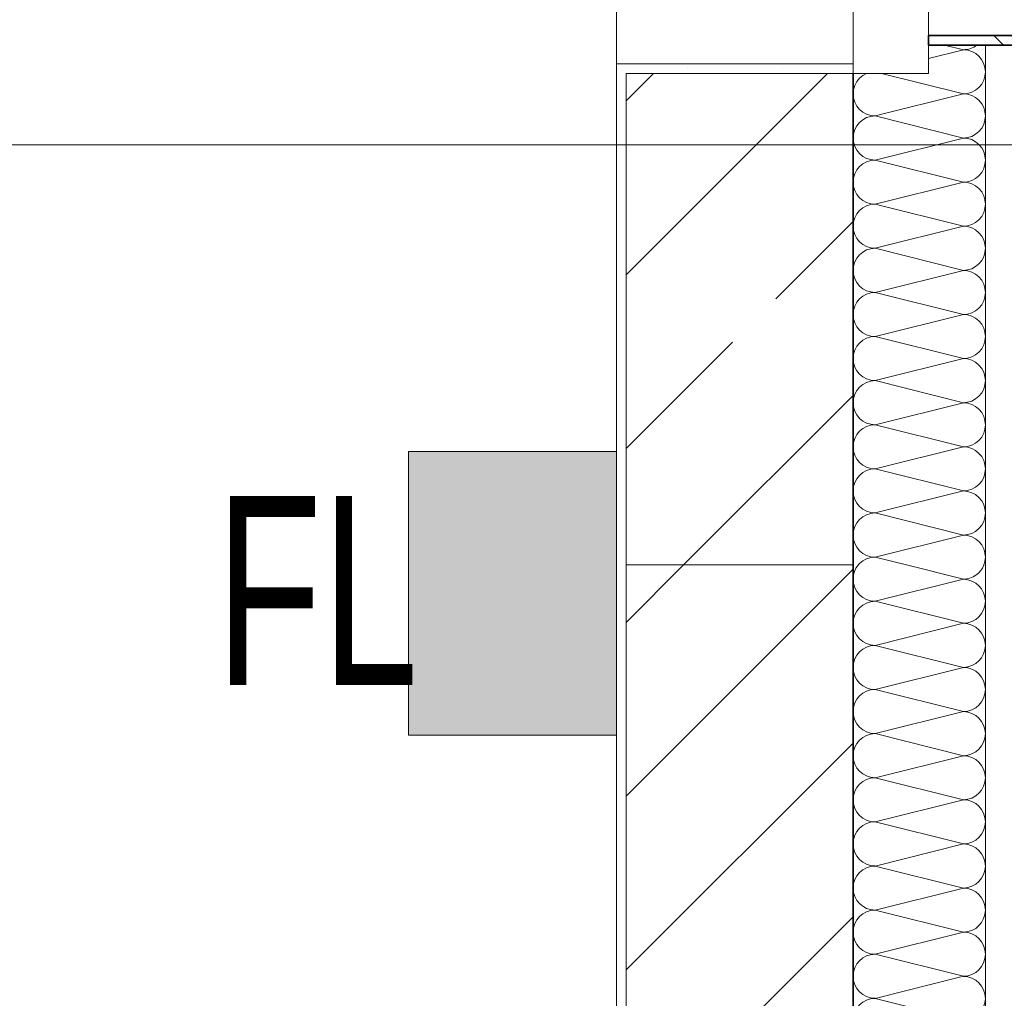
# Model space of a CAD drawing. Header units: metres. Extents: x -177922 to 5550634, y -507967 to 368279.
# Tile 99 of 125: x 3709437 to 3710478, y -49222 to -48187. Entities that reach past the tile are written whole.
import ezdxf

# ---------------------------------------------------------------- set-up
doc = ezdxf.new("R2010")
doc.units = ezdxf.units.M
doc.header["$LTSCALE"] = 0.05
doc.linetypes.add('Strichpunktlinie', pattern=[13405.555248, 7055.555344, -3527.777672, 0, -2822.222233])
for name, color, linetype in [('A_1_Bauteilschraffuren', 7, 'Continuous'), ('A_1_Feuerlöscher', 7, 'Continuous'), ('A_1_Raumstempel_Linien_Text.1_100', 7, 'Continuous'), ('A_1_Schraffuren', 7, 'Continuous'), ('A_1_Stützen', 7, 'Continuous'), ('A_1_Türen', 7, 'Continuous'), ('A_1_Wände_Außen', 7, 'Continuous'), ('A_2_Fenster_Türen.Ergänzung', 7, 'Continuous'), ('A_4_Etiketten_allgemein_100_50', 7, 'Continuous'), ('A_4_Umgrenzung_Raumlegende', 7, 'Continuous')]:
    doc.layers.add(name, color=color, linetype=linetype)
doc.styles.add('ERSTELLTER_STIL_7', font='txt', dxfattribs={"width": 0.8})
pattern_1 = [(0, (3733493.5, -38278.93), (0, 173.2051), [0, -100]), (0, (3733543.5, -38192.32), (0, 173.2051), [0, -100])]

# ---------------------------------------------------------------- blocks, each defined once
blk = doc.blocks.new('*X119', base_point=(3733493.5, -38278.9))
at = {"layer": 'A_1_Bauteilschraffuren', "color": 253, "linetype": 'Continuous', "lineweight": 13}
for q in [(3710415.2, -48213.9), (3710398.5, -48228.1)]:
    blk.add_line((3710435.2, -48218.9), q, dxfattribs=at)
for centre, start, end in [((3710435.2, -48195.6), 270, 308.2132), ((3710435.2, -48242.3), 0, 90), ((3710435.2, -48242.3), 355.904, 0)]:
    blk.add_arc(centre, 23.3, start, end, dxfattribs=at)
blk = doc.blocks.new('*X129', base_point=(3733493.5, -38278.9))
at = {"layer": 'A_1_Bauteilschraffuren', "color": 253, "linetype": 'Continuous', "lineweight": 13}
for p, q in [((3710435.2, -48778.9), (3710375.2, -48763.9)), ((3710435.2, -48778.9), (3710341.8, -48802.3)), ((3710435.2, -48825.6), (3710341.8, -48802.3)), ((3710435.2, -48825.6), (3710341.8, -48848.9)), ((3710435.2, -48872.3), (3710341.8, -48848.9)), ((3710435.2, -48872.3), (3710341.8, -48895.6)), ((3710435.2, -48918.9), (3710341.8, -48895.6)), ((3710435.2, -48918.9), (3710341.8, -48942.3)), ((3710435.2, -48965.6), (3710341.8, -48942.3)), ((3710435.2, -48965.6), (3710341.8, -48988.9)), ((3710435.2, -49012.3), (3710341.8, -48988.9)), ((3710435.2, -49012.3), (3710341.8, -49035.6)), ((3710435.2, -49058.9), (3710341.8, -49035.6)), ((3710435.2, -49058.9), (3710341.8, -49082.3)), ((3710435.2, -49105.6), (3710341.8, -49082.3)), ((3710435.2, -49105.6), (3710341.8, -49128.9)), ((3710435.2, -49152.3), (3710341.8, -49128.9)), ((3710435.2, -49152.3), (3710341.8, -49175.6)), ((3710435.2, -49198.9), (3710341.8, -49175.6)), ((3710435.2, -49198.9), (3710341.8, -49222.3)), ((3710435.2, -49245.6), (3710341.8, -49222.3))]:
    blk.add_line(p, q, dxfattribs=at)
for centre, start, end in [((3710341.8, -48778.9), 139.9948, 180), ((3710435.2, -48755.6), 270, 339.0752), ((3710341.8, -48778.9), 180, 270), ((3710435.2, -48802.3), 0, 90), ((3710341.8, -48825.6), 90, 180), ((3710435.2, -48802.3), 270, 0), ((3710341.8, -48825.6), 180, 270), ((3710435.2, -48848.9), 0, 90), ((3710341.8, -48872.3), 90, 180), ((3710435.2, -48848.9), 270, 0), ((3710341.8, -48872.3), 180, 270), ((3710435.2, -48895.6), 0, 90), ((3710341.8, -48918.9), 90, 180), ((3710435.2, -48895.6), 270, 0), ((3710341.8, -48918.9), 180, 270), ((3710435.2, -48942.3), 0, 90), ((3710341.8, -48965.6), 90, 180), ((3710435.2, -48942.3), 270, 0), ((3710341.8, -48965.6), 180, 270), ((3710435.2, -48988.9), 0, 90), ((3710341.8, -49012.3), 90, 180), ((3710435.2, -48988.9), 270, 0), ((3710341.8, -49012.3), 180, 270), ((3710435.2, -49035.6), 0, 90), ((3710341.8, -49058.9), 90, 180), ((3710435.2, -49035.6), 270, 0), ((3710341.8, -49058.9), 180, 270), ((3710435.2, -49082.3), 0, 90), ((3710341.8, -49105.6), 90, 180), ((3710435.2, -49082.3), 270, 0), ((3710341.8, -49105.6), 180, 270), ((3710435.2, -49128.9), 0, 90), ((3710341.8, -49152.3), 90, 180), ((3710435.2, -49128.9), 270, 0), ((3710341.8, -49152.3), 180, 270), ((3710435.2, -49175.6), 0, 90), ((3710341.8, -49198.9), 90, 180), ((3710435.2, -49175.6), 270, 0), ((3710341.8, -49198.9), 180, 270), ((3710435.2, -49222.3), 0, 90), ((3710341.8, -49245.6), 90, 180), ((3710435.2, -49222.3), 270, 0)]:
    blk.add_arc(centre, 23.3, start, end, dxfattribs=at)
blk = doc.blocks.new('*X130', base_point=(3733493.5, -38278.9))
at = {"layer": 'A_1_Bauteilschraffuren', "color": 253, "linetype": 'Continuous', "lineweight": 13}
for p, q in [((3710332.9, -48244), (3710328.9, -48246.2)), ((3710333.3, -48243.9), (3710332.9, -48244)), ((3710435.2, -48265.6), (3710348.5, -48243.9)), ((3710458, -48246.8), (3710458.3, -48243.9)), ((3710322.4, -48252.6), (3710320.3, -48256.7)), ((3710325.3, -48249.1), (3710322.4, -48252.6)), ((3710328.9, -48246.2), (3710325.3, -48249.1)), ((3710451.7, -48258.8), (3710454.6, -48255.2)), ((3710454.6, -48255.2), (3710456.7, -48251.2)), ((3710456.7, -48251.2), (3710458, -48246.8)), ((3710318.9, -48261), (3710318.5, -48265.6)), ((3710318.5, -48265.6), (3710318.9, -48270.1)), ((3710320.3, -48256.7), (3710318.9, -48261)), ((3710435.2, -48265.6), (3710341.8, -48288.9)), ((3710435.2, -48265.6), (3710439.7, -48265.1)), ((3710439.7, -48266), (3710435.2, -48265.6)), ((3710439.7, -48265.1), (3710444.1, -48263.8)), ((3710444.1, -48267.4), (3710439.7, -48266)), ((3710444.1, -48263.8), (3710448.1, -48261.7)), ((3710448.1, -48261.7), (3710451.7, -48258.8)), ((3710318.9, -48270.1), (3710320.3, -48274.5)), ((3710320.3, -48274.5), (3710322.4, -48278.6)), ((3710448.1, -48269.5), (3710444.1, -48267.4)), ((3710451.7, -48272.4), (3710448.1, -48269.5)), ((3710454.6, -48276), (3710451.7, -48272.4)), ((3710456.7, -48280), (3710454.6, -48276)), ((3710322.4, -48278.6), (3710325.3, -48282.1)), ((3710325.3, -48282.1), (3710328.9, -48285)), ((3710328.9, -48285), (3710332.9, -48287.1)), ((3710332.9, -48287.1), (3710337.3, -48288.5)), ((3710458, -48284.4), (3710456.7, -48280)), ((3710458.5, -48288.9), (3710458, -48284.4)), ((3710325.3, -48295.8), (3710322.4, -48299.3)), ((3710328.9, -48292.9), (3710325.3, -48295.8)), ((3710332.9, -48290.7), (3710328.9, -48292.9)), ((3710337.3, -48289.4), (3710332.9, -48290.7)), ((3710337.3, -48288.5), (3710341.8, -48288.9)), ((3710341.8, -48288.9), (3710337.3, -48289.4)), ((3710435.2, -48312.3), (3710341.8, -48288.9)), ((3710454.6, -48301.9), (3710456.7, -48297.9)), ((3710456.7, -48297.9), (3710458, -48293.5)), ((3710458, -48293.5), (3710458.5, -48288.9)), ((3710318.9, -48307.7), (3710318.5, -48312.3)), ((3710320.3, -48303.3), (3710318.9, -48307.7)), ((3710322.4, -48299.3), (3710320.3, -48303.3)), ((3710444.1, -48310.5), (3710448.1, -48308.3)), ((3710448.1, -48308.3), (3710451.7, -48305.4)), ((3710451.7, -48305.4), (3710454.6, -48301.9)), ((3710318.5, -48312.3), (3710318.9, -48316.8)), ((3710318.9, -48316.8), (3710320.3, -48321.2)), ((3710435.2, -48312.3), (3710341.8, -48335.6)), ((3710435.2, -48312.3), (3710439.7, -48311.8)), ((3710439.7, -48312.7), (3710435.2, -48312.3)), ((3710439.7, -48311.8), (3710444.1, -48310.5)), ((3710444.1, -48314), (3710439.7, -48312.7)), ((3710448.1, -48316.2), (3710444.1, -48314)), ((3710451.7, -48319.1), (3710448.1, -48316.2)), ((3710320.3, -48321.2), (3710322.4, -48325.2)), ((3710322.4, -48325.2), (3710325.3, -48328.8)), ((3710325.3, -48328.8), (3710328.9, -48331.7)), ((3710454.6, -48322.6), (3710451.7, -48319.1)), ((3710456.7, -48326.7), (3710454.6, -48322.6)), ((3710458, -48331), (3710456.7, -48326.7)), ((3710328.9, -48339.5), (3710325.3, -48342.4)), ((3710328.9, -48331.7), (3710332.9, -48333.8)), ((3710332.9, -48337.4), (3710328.9, -48339.5)), ((3710332.9, -48333.8), (3710337.3, -48335.1)), ((3710337.3, -48336), (3710332.9, -48337.4)), ((3710337.3, -48335.1), (3710341.8, -48335.6)), ((3710341.8, -48335.6), (3710337.3, -48336)), ((3710435.2, -48358.9), (3710341.8, -48335.6)), ((3710458.5, -48335.6), (3710458, -48331)), ((3710458, -48340.1), (3710458.5, -48335.6)), ((3710322.4, -48346), (3710320.3, -48350)), ((3710325.3, -48342.4), (3710322.4, -48346)), ((3710451.7, -48352.1), (3710454.6, -48348.6)), ((3710454.6, -48348.6), (3710456.7, -48344.5)), ((3710456.7, -48344.5), (3710458, -48340.1)), ((3710318.9, -48354.4), (3710318.5, -48358.9)), ((3710318.5, -48358.9), (3710318.9, -48363.5)), ((3710320.3, -48350), (3710318.9, -48354.4)), ((3710435.2, -48358.9), (3710341.8, -48382.3)), ((3710435.2, -48358.9), (3710439.7, -48358.5)), ((3710439.7, -48359.4), (3710435.2, -48358.9)), ((3710439.7, -48358.5), (3710444.1, -48357.1)), ((3710444.1, -48360.7), (3710439.7, -48359.4)), ((3710444.1, -48357.1), (3710448.1, -48355)), ((3710448.1, -48355), (3710451.7, -48352.1)), ((3710318.9, -48363.5), (3710320.3, -48367.9)), ((3710320.3, -48367.9), (3710322.4, -48371.9)), ((3710448.1, -48362.9), (3710444.1, -48360.7)), ((3710451.7, -48365.8), (3710448.1, -48362.9)), ((3710454.6, -48369.3), (3710451.7, -48365.8)), ((3710456.7, -48373.3), (3710454.6, -48369.3)), ((3710322.4, -48371.9), (3710325.3, -48375.4)), ((3710325.3, -48375.4), (3710328.9, -48378.3)), ((3710328.9, -48378.3), (3710332.9, -48380.5)), ((3710332.9, -48380.5), (3710337.3, -48381.8)), ((3710458, -48377.7), (3710456.7, -48373.3)), ((3710458.5, -48382.3), (3710458, -48377.7)), ((3710325.3, -48389.1), (3710322.4, -48392.6)), ((3710328.9, -48386.2), (3710325.3, -48389.1)), ((3710332.9, -48384), (3710328.9, -48386.2)), ((3710337.3, -48382.7), (3710332.9, -48384)), ((3710337.3, -48381.8), (3710341.8, -48382.3)), ((3710341.8, -48382.3), (3710337.3, -48382.7)), ((3710435.2, -48405.6), (3710341.8, -48382.3)), ((3710454.6, -48395.2), (3710456.7, -48391.2)), ((3710456.7, -48391.2), (3710458, -48386.8)), ((3710458, -48386.8), (3710458.5, -48382.3)), ((3710318.9, -48401), (3710318.5, -48405.6)), ((3710320.3, -48396.7), (3710318.9, -48401)), ((3710322.4, -48392.6), (3710320.3, -48396.7)), ((3710444.1, -48403.8), (3710448.1, -48401.7)), ((3710448.1, -48401.7), (3710451.7, -48398.8)), ((3710451.7, -48398.8), (3710454.6, -48395.2)), ((3710318.5, -48405.6), (3710318.9, -48410.1)), ((3710318.9, -48410.1), (3710320.3, -48414.5)), ((3710435.2, -48405.6), (3710341.8, -48428.9)), ((3710435.2, -48405.6), (3710439.7, -48405.1)), ((3710439.7, -48406), (3710435.2, -48405.6)), ((3710439.7, -48405.1), (3710444.1, -48403.8)), ((3710444.1, -48407.4), (3710439.7, -48406)), ((3710448.1, -48409.5), (3710444.1, -48407.4)), ((3710451.7, -48412.4), (3710448.1, -48409.5)), ((3710454.6, -48416), (3710451.7, -48412.4)), ((3710320.3, -48414.5), (3710322.4, -48418.6)), ((3710322.4, -48418.6), (3710325.3, -48422.1)), ((3710325.3, -48422.1), (3710328.9, -48425)), ((3710456.7, -48420), (3710454.6, -48416)), ((3710458, -48424.4), (3710456.7, -48420)), ((3710328.9, -48432.9), (3710325.3, -48435.8)), ((3710328.9, -48425), (3710332.9, -48427.1)), ((3710332.9, -48430.7), (3710328.9, -48432.9)), ((3710332.9, -48427.1), (3710337.3, -48428.5)), ((3710337.3, -48429.4), (3710332.9, -48430.7)), ((3710337.3, -48428.5), (3710341.8, -48428.9)), ((3710341.8, -48428.9), (3710337.3, -48429.4)), ((3710435.2, -48452.3), (3710341.8, -48428.9)), ((3710458.5, -48428.9), (3710458, -48424.4)), ((3710458, -48433.5), (3710458.5, -48428.9)), ((3710320.3, -48443.3), (3710318.9, -48447.7)), ((3710322.4, -48439.3), (3710320.3, -48443.3)), ((3710325.3, -48435.8), (3710322.4, -48439.3)), ((3710451.7, -48445.4), (3710454.6, -48441.9)), ((3710454.6, -48441.9), (3710456.7, -48437.9)), ((3710456.7, -48437.9), (3710458, -48433.5)), ((3710318.9, -48447.7), (3710318.5, -48452.3)), ((3710318.5, -48452.3), (3710318.9, -48456.8)), ((3710435.2, -48452.3), (3710341.8, -48475.6)), ((3710435.2, -48452.3), (3710439.7, -48451.8)), ((3710439.7, -48452.7), (3710435.2, -48452.3)), ((3710439.7, -48451.8), (3710444.1, -48450.5)), ((3710444.1, -48454), (3710439.7, -48452.7)), ((3710444.1, -48450.5), (3710448.1, -48448.3)), ((3710448.1, -48456.2), (3710444.1, -48454)), ((3710448.1, -48448.3), (3710451.7, -48445.4)), ((3710318.9, -48456.8), (3710320.3, -48461.2)), ((3710320.3, -48461.2), (3710322.4, -48465.2)), ((3710451.7, -48459.1), (3710448.1, -48456.2)), ((3710454.6, -48462.6), (3710451.7, -48459.1)), ((3710456.7, -48466.7), (3710454.6, -48462.6)), ((3710322.4, -48465.2), (3710325.3, -48468.8)), ((3710325.3, -48468.8), (3710328.9, -48471.7)), ((3710328.9, -48471.7), (3710332.9, -48473.8)), ((3710332.9, -48473.8), (3710337.3, -48475.1)), ((3710458, -48471), (3710456.7, -48466.7)), ((3710458.5, -48475.6), (3710458, -48471)), ((3710325.3, -48482.4), (3710322.4, -48486)), ((3710328.9, -48479.5), (3710325.3, -48482.4)), ((3710332.9, -48477.4), (3710328.9, -48479.5)), ((3710337.3, -48476), (3710332.9, -48477.4)), ((3710337.3, -48475.1), (3710341.8, -48475.6)), ((3710341.8, -48475.6), (3710337.3, -48476)), ((3710435.2, -48498.9), (3710341.8, -48475.6)), ((3710454.6, -48488.6), (3710456.7, -48484.5)), ((3710456.7, -48484.5), (3710458, -48480.1)), ((3710458, -48480.1), (3710458.5, -48475.6)), ((3710318.9, -48494.4), (3710318.5, -48498.9)), ((3710320.3, -48490), (3710318.9, -48494.4)), ((3710322.4, -48486), (3710320.3, -48490)), ((3710444.1, -48497.1), (3710448.1, -48495)), ((3710448.1, -48495), (3710451.7, -48492.1)), ((3710451.7, -48492.1), (3710454.6, -48488.6)), ((3710318.5, -48498.9), (3710318.9, -48503.5)), ((3710318.9, -48503.5), (3710320.3, -48507.9)), ((3710435.2, -48498.9), (3710341.8, -48522.3)), ((3710435.2, -48498.9), (3710439.7, -48498.5)), ((3710439.7, -48499.4), (3710435.2, -48498.9)), ((3710439.7, -48498.5), (3710444.1, -48497.1)), ((3710444.1, -48500.7), (3710439.7, -48499.4)), ((3710448.1, -48502.9), (3710444.1, -48500.7)), ((3710451.7, -48505.8), (3710448.1, -48502.9)), ((3710454.6, -48509.3), (3710451.7, -48505.8)), ((3710320.3, -48507.9), (3710322.4, -48511.9)), ((3710322.4, -48511.9), (3710325.3, -48515.4)), ((3710325.3, -48515.4), (3710328.9, -48518.3)), ((3710456.7, -48513.3), (3710454.6, -48509.3)), ((3710458, -48517.7), (3710456.7, -48513.3)), ((3710328.9, -48526.2), (3710325.3, -48529.1)), ((3710328.9, -48518.3), (3710332.9, -48520.5)), ((3710332.9, -48524), (3710328.9, -48526.2)), ((3710332.9, -48520.5), (3710337.3, -48521.8)), ((3710337.3, -48522.7), (3710332.9, -48524)), ((3710337.3, -48521.8), (3710341.8, -48522.3)), ((3710341.8, -48522.3), (3710337.3, -48522.7)), ((3710435.2, -48545.6), (3710341.8, -48522.3)), ((3710456.7, -48531.2), (3710458, -48526.8)), ((3710458.5, -48522.3), (3710458, -48517.7)), ((3710458, -48526.8), (3710458.5, -48522.3)), ((3710320.3, -48536.7), (3710318.9, -48541)), ((3710322.4, -48532.6), (3710320.3, -48536.7)), ((3710325.3, -48529.1), (3710322.4, -48532.6)), ((3710451.7, -48538.8), (3710454.6, -48535.2)), ((3710454.6, -48535.2), (3710456.7, -48531.2)), ((3710318.9, -48541), (3710318.5, -48545.6)), ((3710318.5, -48545.6), (3710318.9, -48550.1)), ((3710435.2, -48545.6), (3710341.8, -48568.9)), ((3710435.2, -48545.6), (3710439.7, -48545.1)), ((3710439.7, -48546), (3710435.2, -48545.6)), ((3710439.7, -48545.1), (3710444.1, -48543.8)), ((3710444.1, -48547.4), (3710439.7, -48546)), ((3710444.1, -48543.8), (3710448.1, -48541.7)), ((3710448.1, -48549.5), (3710444.1, -48547.4)), ((3710448.1, -48541.7), (3710451.7, -48538.8)), ((3710318.9, -48550.1), (3710320.3, -48554.5)), ((3710320.3, -48554.5), (3710322.4, -48558.6)), ((3710451.7, -48552.4), (3710448.1, -48549.5)), ((3710454.6, -48556), (3710451.7, -48552.4)), ((3710456.7, -48560), (3710454.6, -48556)), ((3710322.4, -48558.6), (3710325.3, -48562.1)), ((3710325.3, -48562.1), (3710328.9, -48565)), ((3710328.9, -48565), (3710332.9, -48567.1)), ((3710332.9, -48567.1), (3710337.3, -48568.5)), ((3710337.3, -48568.5), (3710341.8, -48568.9)), ((3710458, -48564.4), (3710456.7, -48560)), ((3710458.5, -48568.9), (3710458, -48564.4)), ((3710325.3, -48575.8), (3710322.4, -48579.3)), ((3710328.9, -48572.9), (3710325.3, -48575.8)), ((3710332.9, -48570.7), (3710328.9, -48572.9)), ((3710337.3, -48569.4), (3710332.9, -48570.7)), ((3710341.8, -48568.9), (3710337.3, -48569.4)), ((3710435.2, -48592.3), (3710341.8, -48568.9)), ((3710454.6, -48581.9), (3710456.7, -48577.9)), ((3710456.7, -48577.9), (3710458, -48573.5)), ((3710458, -48573.5), (3710458.5, -48568.9)), ((3710318.9, -48587.7), (3710318.5, -48592.3)), ((3710320.3, -48583.3), (3710318.9, -48587.7)), ((3710322.4, -48579.3), (3710320.3, -48583.3)), ((3710444.1, -48590.5), (3710448.1, -48588.3)), ((3710448.1, -48588.3), (3710451.7, -48585.4)), ((3710451.7, -48585.4), (3710454.6, -48581.9)), ((3710318.5, -48592.3), (3710318.9, -48596.8)), ((3710318.9, -48596.8), (3710320.3, -48601.2)), ((3710435.2, -48592.3), (3710341.8, -48615.6)), ((3710435.2, -48592.3), (3710439.7, -48591.8)), ((3710439.7, -48592.7), (3710435.2, -48592.3)), ((3710439.7, -48591.8), (3710444.1, -48590.5)), ((3710444.1, -48594), (3710439.7, -48592.7)), ((3710448.1, -48596.2), (3710444.1, -48594)), ((3710451.7, -48599.1), (3710448.1, -48596.2)), ((3710454.6, -48602.6), (3710451.7, -48599.1)), ((3710320.3, -48601.2), (3710322.4, -48605.2)), ((3710322.4, -48605.2), (3710325.3, -48608.8)), ((3710325.3, -48608.8), (3710328.9, -48611.7)), ((3710456.7, -48606.7), (3710454.6, -48602.6)), ((3710458, -48611), (3710456.7, -48606.7)), ((3710328.9, -48619.5), (3710325.3, -48622.4)), ((3710328.9, -48611.7), (3710332.9, -48613.8)), ((3710332.9, -48617.4), (3710328.9, -48619.5)), ((3710332.9, -48613.8), (3710337.3, -48615.1)), ((3710337.3, -48616), (3710332.9, -48617.4)), ((3710337.3, -48615.1), (3710341.8, -48615.6)), ((3710341.8, -48615.6), (3710337.3, -48616)), ((3710435.2, -48638.9), (3710341.8, -48615.6)), ((3710456.7, -48624.5), (3710458, -48620.1)), ((3710458.5, -48615.6), (3710458, -48611)), ((3710458, -48620.1), (3710458.5, -48615.6)), ((3710320.3, -48630), (3710318.9, -48634.4)), ((3710322.4, -48626), (3710320.3, -48630)), ((3710325.3, -48622.4), (3710322.4, -48626)), ((3710451.7, -48632.1), (3710454.6, -48628.6)), ((3710454.6, -48628.6), (3710456.7, -48624.5)), ((3710318.9, -48634.4), (3710318.5, -48638.9)), ((3710318.5, -48638.9), (3710318.9, -48643.5)), ((3710435.2, -48638.9), (3710341.8, -48662.3)), ((3710435.2, -48638.9), (3710439.7, -48638.5)), ((3710439.7, -48639.4), (3710435.2, -48638.9)), ((3710439.7, -48638.5), (3710444.1, -48637.1)), ((3710444.1, -48640.7), (3710439.7, -48639.4)), ((3710444.1, -48637.1), (3710448.1, -48635)), ((3710448.1, -48642.9), (3710444.1, -48640.7)), ((3710448.1, -48635), (3710451.7, -48632.1)), ((3710318.9, -48643.5), (3710320.3, -48647.9)), ((3710320.3, -48647.9), (3710322.4, -48651.9)), ((3710322.4, -48651.9), (3710325.3, -48655.4)), ((3710451.7, -48645.8), (3710448.1, -48642.9)), ((3710454.6, -48649.3), (3710451.7, -48645.8)), ((3710456.7, -48653.3), (3710454.6, -48649.3)), ((3710325.3, -48655.4), (3710328.9, -48658.3)), ((3710328.9, -48658.3), (3710332.9, -48660.5)), ((3710332.9, -48660.5), (3710337.3, -48661.8)), ((3710337.3, -48661.8), (3710341.8, -48662.3)), ((3710341.8, -48662.3), (3710337.3, -48662.7)), ((3710435.2, -48685.6), (3710341.8, -48662.3)), ((3710458, -48657.7), (3710456.7, -48653.3)), ((3710458.5, -48662.3), (3710458, -48657.7)), ((3710458, -48666.8), (3710458.5, -48662.3)), ((3710322.4, -48672.6), (3710320.3, -48676.7)), ((3710325.3, -48669.1), (3710322.4, -48672.6)), ((3710328.9, -48666.2), (3710325.3, -48669.1)), ((3710332.9, -48664), (3710328.9, -48666.2)), ((3710337.3, -48662.7), (3710332.9, -48664)), ((3710454.6, -48675.2), (3710456.7, -48671.2)), ((3710456.7, -48671.2), (3710458, -48666.8)), ((3710318.9, -48681), (3710318.5, -48685.6)), ((3710320.3, -48676.7), (3710318.9, -48681)), ((3710444.1, -48683.8), (3710448.1, -48681.7)), ((3710448.1, -48681.7), (3710451.7, -48678.8)), ((3710451.7, -48678.8), (3710454.6, -48675.2)), ((3710318.5, -48685.6), (3710318.9, -48690.1)), ((3710318.9, -48690.1), (3710320.3, -48694.5)), ((3710435.2, -48685.6), (3710341.8, -48708.9)), ((3710435.2, -48685.6), (3710439.7, -48685.1)), ((3710439.7, -48686), (3710435.2, -48685.6)), ((3710439.7, -48685.1), (3710444.1, -48683.8)), ((3710444.1, -48687.4), (3710439.7, -48686)), ((3710448.1, -48689.5), (3710444.1, -48687.4)), ((3710451.7, -48692.4), (3710448.1, -48689.5)), ((3710454.6, -48696), (3710451.7, -48692.4)), ((3710320.3, -48694.5), (3710322.4, -48698.6)), ((3710322.4, -48698.6), (3710325.3, -48702.1)), ((3710325.3, -48702.1), (3710328.9, -48705)), ((3710456.7, -48700), (3710454.6, -48696)), ((3710458, -48704.4), (3710456.7, -48700)), ((3710328.9, -48712.9), (3710325.3, -48715.8)), ((3710328.9, -48705), (3710332.9, -48707.1)), ((3710332.9, -48710.7), (3710328.9, -48712.9)), ((3710332.9, -48707.1), (3710337.3, -48708.5)), ((3710337.3, -48709.4), (3710332.9, -48710.7)), ((3710337.3, -48708.5), (3710341.8, -48708.9)), ((3710341.8, -48708.9), (3710337.3, -48709.4)), ((3710435.2, -48732.3), (3710341.8, -48708.9)), ((3710456.7, -48717.9), (3710458, -48713.5)), ((3710458.5, -48708.9), (3710458, -48704.4)), ((3710458, -48713.5), (3710458.5, -48708.9)), ((3710320.3, -48723.3), (3710318.9, -48727.7)), ((3710322.4, -48719.3), (3710320.3, -48723.3)), ((3710325.3, -48715.8), (3710322.4, -48719.3)), ((3710451.7, -48725.4), (3710454.6, -48721.9)), ((3710454.6, -48721.9), (3710456.7, -48717.9)), ((3710318.9, -48727.7), (3710318.5, -48732.3)), ((3710318.5, -48732.3), (3710318.9, -48736.8)), ((3710435.2, -48732.3), (3710341.8, -48755.6)), ((3710435.2, -48732.3), (3710439.7, -48731.8)), ((3710439.7, -48732.7), (3710435.2, -48732.3)), ((3710439.7, -48731.8), (3710444.1, -48730.5)), ((3710444.1, -48734), (3710439.7, -48732.7)), ((3710444.1, -48730.5), (3710448.1, -48728.3)), ((3710448.1, -48736.2), (3710444.1, -48734)), ((3710448.1, -48728.3), (3710451.7, -48725.4)), ((3710318.9, -48736.8), (3710320.3, -48741.2)), ((3710320.3, -48741.2), (3710322.4, -48745.2)), ((3710322.4, -48745.2), (3710325.3, -48748.8)), ((3710451.7, -48739.1), (3710448.1, -48736.2)), ((3710454.6, -48742.6), (3710451.7, -48739.1)), ((3710456.7, -48746.7), (3710454.6, -48742.6)), ((3710325.3, -48748.8), (3710328.9, -48751.7)), ((3710328.9, -48751.7), (3710332.9, -48753.8)), ((3710332.9, -48753.8), (3710337.3, -48755.1)), ((3710337.3, -48756), (3710332.9, -48757.4)), ((3710337.3, -48755.1), (3710341.8, -48755.6)), ((3710341.8, -48755.6), (3710337.3, -48756)), ((3710375.2, -48763.9), (3710341.8, -48755.6)), ((3710458, -48751), (3710456.7, -48746.7)), ((3710458.5, -48755.6), (3710458, -48751)), ((3710458, -48760.1), (3710458.5, -48755.6)), ((3710325.3, -48762.4), (3710324.1, -48763.9)), ((3710328.9, -48759.5), (3710325.3, -48762.4)), ((3710332.9, -48757.4), (3710328.9, -48759.5)), ((3710456.9, -48763.9), (3710458, -48760.1))]:
    blk.add_line(p, q, dxfattribs=at)

msp = doc.modelspace()

# ---------------------------------------------------------------- hatches: boundary and pattern name
at = {"layer": 'A_1_Bauteilschraffuren', "linetype": 'Continuous', "lineweight": 13}
h = msp.add_hatch(dxfattribs=at)
h.set_pattern_fill('Metall__Stahl_0006', color=251, style=0, pattern_type=2)
h.set_pattern_definition([(135, (3733493.5, -38278.93), (106.066, 106.066), []), (135, (3733458.14, -38314.28), (106.066, 106.066), [])])
h.paths.add_polyline_path([(3710598.496, -48213.926), (3710598.496, -48203.926), (3710398.496, -48203.926), (3710398.496, -48213.926)])
h = msp.add_hatch(dxfattribs=at)
h.set_pattern_fill('Verputz_0006', color=251, style=0, pattern_type=2)
h.set_pattern_definition(pattern_1)
h.paths.add_polyline_path([(3710068.496, -48233.926), (3710068.496, -48243.926), (3710078.496, -48243.926), (3710318.496, -48243.926), (3710318.496, -48233.926)])
h = msp.add_hatch(dxfattribs=at)
h.set_pattern_fill('Verputz_0006', color=251, style=0, pattern_type=2)
h.set_pattern_definition(pattern_1)
h.paths.add_polyline_path([(3710068.496, -48243.926), (3710068.496, -48763.926), (3710078.496, -48763.926), (3710078.496, -48243.926)])
h = msp.add_hatch(dxfattribs=at)
h.set_pattern_fill('Beton__Stahlbeton_0006', color=253, style=0, pattern_type=2)
h.set_pattern_definition([(45, (3733493.5, -38278.93), (-183.8478, 183.8478), []), (45, (3733401.57, -38187), (-183.8478, 183.8478), [195, -65])])
h.paths.add_polyline_path([(3710318.496, -48763.926), (3710318.496, -48243.926), (3710078.496, -48243.926), (3710078.496, -48763.926)])
h = msp.add_hatch(dxfattribs=at)
h.set_pattern_fill('Verputz_0006', color=251, style=0, pattern_type=2)
h.set_pattern_definition(pattern_1)
h.paths.add_polyline_path([(3710078.496, -49903.926), (3710078.496, -48763.926), (3710068.496, -48763.926), (3710068.496, -49903.926)])
h = msp.add_hatch(dxfattribs=at)
h.set_pattern_fill('MW_Kalksandstein_0006', color=253, style=0, pattern_type=2)
h.set_pattern_definition([(45, (3733493.5, -38278.93), (-91.9239, 91.9239), [])])
h.paths.add_polyline_path([(3710318.496, -49903.926), (3710318.496, -48763.926), (3710078.496, -48763.926), (3710078.496, -49903.926)])
at = {"layer": 'A_1_Schraffuren', "linetype": 'Continuous', "lineweight": 18}
msp.add_hatch(color=14, dxfattribs=at).paths.add_polyline_path([(3710068.496, -48943.926), (3710068.496, -48643.926), (3709848.496, -48643.926), (3709848.496, -48943.926)])

# ---------------------------------------------------------------- linework, layer by layer
at = {"layer": 'A_1_Feuerlöscher', "color": 7, "linetype": 'Continuous', "lineweight": 18, "flags": 128}
msp.add_lwpolyline([(3710068.496, -48943.926), (3710068.496, -48643.926), (3709848.496, -48643.926), (3709848.496, -48943.926)], close=True, dxfattribs=at)
at = {"layer": 'A_1_Raumstempel_Linien_Text.1_100', "color": 251, "linetype": 'Continuous', "lineweight": 18}
msp.add_line((3709304.86, -48319.624), (3719476.535, -48319.624), dxfattribs=at)
at = {"layer": 'A_1_Stützen', "color": 7, "linetype": 'Continuous', "lineweight": 18}
msp.add_line((3710078.496, -48243.926), (3710078.496, -48763.926), dxfattribs=at)
at = {"layer": 'A_1_Stützen', "color": 7, "linetype": 'Continuous', "lineweight": 35}
msp.add_line((3710318.496, -48763.926), (3710318.496, -48243.926), dxfattribs=at)
at = {"layer": 'A_1_Stützen', "color": 7, "linetype": 'Continuous', "lineweight": 18, "flags": 128}
for points in [[(3710068.496, -48243.926), (3710068.496, -48763.926)], [(3710458.496, -48763.926), (3710458.496, -48243.926)]]:
    msp.add_lwpolyline(points, dxfattribs=at)
at = {"layer": 'A_1_Stützen', "color": 7, "linetype": 'Continuous', "lineweight": 13, "flags": 128}
for points in [[(3710318.496, -48243.926), (3710078.496, -48243.926)], [(3710318.496, -48763.926), (3710078.496, -48763.926)]]:
    msp.add_lwpolyline(points, dxfattribs=at)
at = {"layer": 'A_1_Türen', "color": 7, "linetype": 'Continuous', "lineweight": 18}
for p, q in [((3710318.496, -48243.926), (3710318.496, -48143.926)), ((3710398.496, -48158.926), (3710398.496, -48243.926)), ((3710068.496, -48243.926), (3710068.496, -48233.926)), ((3710318.496, -48233.926), (3710068.496, -48233.926)), ((3710398.496, -48243.926), (3710318.496, -48243.926))]:
    msp.add_line(p, q, dxfattribs=at)
at = {"layer": 'A_1_Türen', "color": 7, "linetype": 'Continuous', "lineweight": 13}
for p, q in [((3710398.496, -48213.926), (3710398.496, -48243.926)), ((3710398.496, -48213.926), (3710398.496, -48243.926)), ((3710458.496, -48213.926), (3710398.496, -48213.926)), ((3710398.496, -48243.926), (3710318.496, -48243.926)), ((3710398.496, -48243.926), (3710318.496, -48243.926))]:
    msp.add_line(p, q, dxfattribs=at)
at = {"layer": 'A_1_Wände_Außen', "color": 7, "linetype": 'Continuous', "lineweight": 13}
for p, q in [((3710458.496, -48213.926), (3710398.496, -48213.926)), ((3710398.496, -48213.926), (3710398.496, -48243.926)), ((3710318.496, -48243.926), (3710318.496, -48233.926)), ((3710398.496, -48243.926), (3710318.496, -48243.926))]:
    msp.add_line(p, q, dxfattribs=at)
at = {"layer": 'A_1_Wände_Außen', "color": 7, "linetype": 'Continuous', "lineweight": 18}
for p, q in [((3710318.496, -48233.926), (3710068.496, -48233.926)), ((3710068.496, -48243.926), (3710068.496, -48233.926)), ((3710078.496, -48243.926), (3710318.496, -48243.926)), ((3710078.496, -48763.926), (3710078.496, -49903.926))]:
    msp.add_line(p, q, dxfattribs=at)
at = {"layer": 'A_1_Wände_Außen', "color": 7, "linetype": 'Continuous', "lineweight": 35}
msp.add_line((3710318.496, -49903.926), (3710318.496, -48763.926), dxfattribs=at)
at = {"layer": 'A_1_Wände_Außen', "color": 7, "linetype": 'Continuous', "lineweight": 18, "flags": 128}
for points in [[(3710458.496, -48243.926), (3710458.496, -48213.926)], [(3710068.496, -48763.926), (3710068.496, -49903.926)], [(3710458.496, -53663.926), (3710458.496, -48763.926)]]:
    msp.add_lwpolyline(points, dxfattribs=at)
at = {"layer": 'A_1_Wände_Außen', "color": 7, "linetype": 'Continuous', "lineweight": 13, "flags": 128}
msp.add_lwpolyline([(3710318.496, -48763.926), (3710078.496, -48763.926)], dxfattribs=at)
at = {"layer": 'A_2_Fenster_Türen.Ergänzung', "color": 251, "linetype": 'Strichpunktlinie', "lineweight": 13}
for p, q in [((3710398.496, -46953.926), (3710398.496, -48203.926)), ((3710398.496, -48203.926), (3710398.496, -48213.926))]:
    msp.add_line(p, q, dxfattribs=at)
at = {"layer": 'A_2_Fenster_Türen.Ergänzung', "color": 7, "linetype": 'Continuous', "lineweight": 18}
for p, q in [((3710398.496, -48203.926), (3710398.496, -48213.926)), ((3710398.496, -48213.926), (3710598.496, -48213.926))]:
    msp.add_line(p, q, dxfattribs=at)
at = {"layer": 'A_2_Fenster_Türen.Ergänzung', "color": 7, "linetype": 'Continuous', "lineweight": 35}
for p, q in [((3710598.496, -48203.926), (3710398.496, -48203.926)), ((3710398.496, -48203.926), (3710398.496, -48213.926)), ((3710598.496, -48213.926), (3710398.496, -48213.926))]:
    msp.add_line(p, q, dxfattribs=at)
at = {"layer": 'A_4_Umgrenzung_Raumlegende', "color": 7, "linetype": 'Continuous', "lineweight": 13, "flags": 128}
msp.add_lwpolyline([(3702058.496, -46413.926), (3702058.496, -39153.926), (3702058.496, -38398.926), (3700508.496, -38398.926), (3700508.496, -39158.926), (3698078.496, -39158.926), (3698078.496, -40848.926), (3698078.496, -47778.926), (3698078.496, -48393.926), (3707568.496, -48393.926), (3707568.496, -49747.926), (3710068.496, -49747.926), (3710068.496, -48643.926), (3710068.496, -46413.926)], close=True, dxfattribs=at)

# ---------------------------------------------------------------- block references
at = {"layer": 'A_1_Stützen', "color": 7, "lineweight": 25}
msp.add_blockref('*X130', (3733493.496, -38278.926), dxfattribs=at)
at = {"layer": 'A_1_Wände_Außen', "color": 7, "lineweight": 25}
for name in ['*X119', '*X129']:
    msp.add_blockref(name, (3733493.496, -38278.926), dxfattribs=at)

# ---------------------------------------------------------------- texts
at = {"layer": 'A_4_Etiketten_allgemein_100_50', "color": 7, "linetype": 'Continuous', "lineweight": 13, "insert": (3709751.621, -48790.887), "char_height": 200, "attachment_point": 5, "style": 'ERSTELLTER_STIL_7'}
msp.add_mtext('\\A1;{\\pqc;\\fSwis721 Cn BT|b0|i0|c0|p0;\\W0.800000;FL}', dxfattribs=at)

doc.saveas('drawing.dxf')
